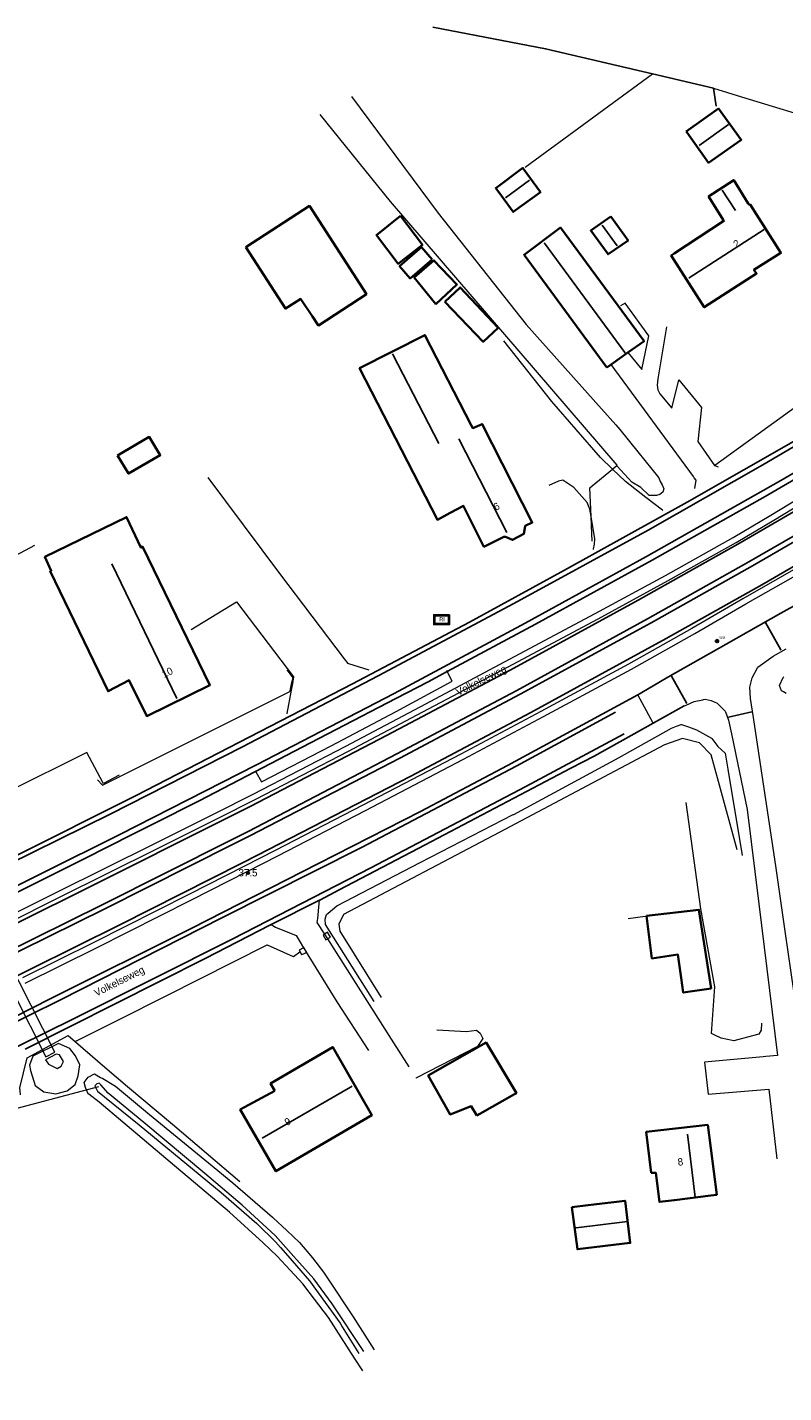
# Model space of a CAD drawing. Header units: metres. Extents: x 169249 to 194689, y 406250 to 412203.
# Tile 184 of 256: x 181314 to 181418, y 409112 to 409299. Entities that reach past the tile are written whole.
import ezdxf
from ezdxf.enums import TextEntityAlignment as Align

# ---------------------------------------------------------------- set-up
doc = ezdxf.new("R2010")
doc.units = ezdxf.units.M
doc.layers.get('0').update_dxf_attribs({"linetype": 'CONTINUOUS'})
for name, color, linetype, lineweight in [('BGT_NLCS_N264$0$B-WE-FV-FAUNAPASSAGE-GV', 252, 'CONTINUOUS', 18), ('BGT_NLCS_N264$0$B-WE-FV-GELEIDING_WILDRASTER-G', 252, 'CONTINUOUS', 18), ('BGT_NLCS_N264$0$B-WE-GW-WATERGANG_INSTEEK-G', 252, 'CONTINUOUS', 18), ('BGT_NLCS_N264$0$B-WE-GW-WATERGANG_SLOOT_BODEM-G', 252, 'CONTINUOUS', 18), ('BGT_NLCS_N264$0$B-WE-IE-TERREINAFSCHEIDING_KUNSTMATIG_HEKWERK-G', 252, 'BGT_NLCS_N264$0$IE-TERREINAFSCHEIDING-KUNSTMATIG', 18), ('BGT_NLCS_N264$0$B-WE-IE-TERREINAFSCHEIDING_KUNSTMATIG_MUUR-G', 252, 'BGT_NLCS_N264$0$IE-TERREINAFSCHEIDING-KUNSTMATIG-DICHT', 18), ('BGT_NLCS_N264$0$B-WE-KW-KUNSTWERK_DUIKER-G', 252, 'CONTINUOUS', 18), ('BGT_NLCS_N264$0$B-WE-OG-BREUKLIJN-G', 252, 'CONTINUOUS', 18), ('BGT_NLCS_N264$0$B-WE-OG-TOPOGRAFIE-G', 252, 'CONTINUOUS', 18), ('BGT_NLCS_N264$0$B-WE-OG-TOPOGRAFIE_BEBOUWING-G', 252, 'CONTINUOUS', 35), ('BGT_NLCS_N264$0$B-WE-OG-TOPOGRAFIE_CULTUURSCHEIDING-G', 252, 'CONTINUOUS', 18), ('BGT_NLCS_N264$0$B-WE-OG-TOPOGRAFIE_WEG_BERM-GV', 252, 'CONTINUOUS', 18), ('BGT_NLCS_N264$0$B-WE-OG-TOPOGRAFIE_WEG_VERHARD-G', 252, 'CONTINUOUS', 18), ('BGT_NLCS_N264$0$B-WE-VW-VERKEERSTEKEN_BORD-S', 252, 'CONTINUOUS', 25), ('X-XX-AL-REFERENTIE-G', 7, 'CONTINUOUS', 18)]:
    doc.layers.add(name, color=color, linetype=linetype, lineweight=lineweight)
for name, color, linetype in [('BGT_NLCS_N264$0$B-WE-IE-MEUBILAIR_WEGMEUBILAIR-S', 252, 'CONTINUOUS'), ('BGT_NLCS_N264$0$B-WE-IE-TERREINAFSCHEIDING_KUNSTMATIG_HEKWERK_RASTER-G', 252, 'CONTINUOUS'), ('BGT_NLCS_N264$0$B-WE-KG-KADASTRAAL_NOK-G', 252, 'CONTINUOUS'), ('BGT_NLCS_N264$0$B-WE-OG-TOPOGRAFIE_WEG_RIJWEG-G', 252, 'CONTINUOUS'), ('BGT_NLCS_N264$0$B-WE-VW-MARKERING-G', 252, 'CONTINUOUS'), ('BGT_NLCS_N264$0$Label_Nummeraanduidingreeks', 252, 'CONTINUOUS'), ('BGT_NLCS_N264$0$Label_Openbareruimte', 252, 'CONTINUOUS'), ('BGT_NLCS_N264$0$Label_Puntobject', 252, 'CONTINUOUS')]:
    doc.layers.add(name, color=color, linetype=linetype)
doc.styles.add('BGT_NLCS_N264$0$NLCS-ISO', font='NLCS-ISO.ttf')
doc.styles.add('BGT_NLCS_N264$0$STANDARD', font='txt')
doc.linetypes.add('BGT_NLCS_N264$0$IE-TERREINAFSCHEIDING-KUNSTMATIG', pattern='A,4,[82,NLCS.SHX,S=0.75,R=90,X=0,Y=0],4,-2', length=10)
doc.linetypes.add('BGT_NLCS_N264$0$IE-TERREINAFSCHEIDING-KUNSTMATIG-DICHT', pattern='A,8,-1,[82,NLCS.SHX,S=0.75,R=90,X=0,Y=0],-1', length=10)

# ---------------------------------------------------------------- blocks, each defined once
blk = doc.blocks.new('BGT_NLCS_N264$0$SIE-WEG_STRAATNAAMBORD_PAAL-SO')
blk.add_line((-0.3, 0), (0.3, 0))
for radius in [0.2, 0.0745]:
    blk.add_circle((0, 0), radius)
at = {"style": 'BGT_NLCS_N264$0$NLCS-ISO'}
blk.add_attdef('STRAATNAAMBORD', (0.28, 0.29), '', height=0.35, dxfattribs=at)
blk = doc.blocks.new('BGT_NLCS_N264$0$SRI-TERREINKAST-SO')
at = {"ltscale": 0.1}
h = blk.add_hatch(color=256, dxfattribs=at)
h.paths.add_polyline_path([(1.16, 0.64), (-1.01, 0.64), (-1.01, -0.71), (1.16, -0.71)])
h.paths.add_polyline_path([(1.01, 0.49), (-0.86, 0.49), (-0.86, -0.56), (1.01, -0.56)], flags=16)
at = {"flags": 128}
for points in [[(1.16, 0.64), (-1.01, 0.64), (-1.01, -0.71), (1.16, -0.71)], [(1.01, 0.49), (-0.86, 0.49), (-0.86, -0.56), (1.01, -0.56)]]:
    blk.add_lwpolyline(points, close=True, dxfattribs=at)
at = {"style": 'BGT_NLCS_N264$0$NLCS-ISO'}
blk.add_text('RI', height=0.6, dxfattribs=at).set_placement((-0.26, -0.29))
blk = doc.blocks.new('BGT_NLCS_N264$0$SIE-WEG_PAAL_ALGEMEEN_TYPE_02-SO')
at = {"ltscale": 0.5}
h = blk.add_hatch(color=256, dxfattribs=at)
h.paths.add_polyline_path([(0, 0), (0.1875, 0, 0.41421356), (0, 0.1875)])
h.paths.add_polyline_path([(0, -0.1875), (0, 0), (-0.1875, 0, 0.41421356)])
for p, q in [((-0.1875, 0), (0.1875, 0)), ((0, -0.1875), (0, 0.1875))]:
    blk.add_line(p, q, dxfattribs=at)
blk.add_circle((0, 0), 0.1875, dxfattribs=at)
blk = doc.blocks.new('BGT_NLCS_N264')
at = {"layer": 'BGT_NLCS_N264$0$B-WE-FV-FAUNAPASSAGE-GV'}
blk.add_polyline3d([(181316.33, 409158.18, 16.65), (181317.56, 409158.8, 16.64), (181304.46, 409184.6, 16.9), (181303.26, 409183.97, 16.92), (181316.33, 409158.18, 16.65)], dxfattribs=at)
at = {"layer": 'BGT_NLCS_N264$0$B-WE-FV-GELEIDING_WILDRASTER-G'}
blk.add_polyline3d([(181312.86, 409152.98, 16.78), (181312.85, 409153.07, 16.78), (181312.79, 409153.91, 16.81), (181313.8, 409158.05, 16.89), (181319.42, 409161.09, 17.02), (181320.41, 409160.24, 17.04), (181324.46, 409156.77, 17.09), (181327.57, 409154.12, 17.15), (181333.74, 409148.92, 17.01), (181342.98, 409141.08, 17.13)], dxfattribs=at)
at = {"layer": 'BGT_NLCS_N264$0$B-WE-GW-WATERGANG_INSTEEK-G'}
for points in [[(181417.93, 409208.02, 17.12), (181417.56, 409208.22, 17.23), (181417.28, 409208.37, 17.3), (181417.27, 409208.38, 17.31), (181417.26, 409208.39, 17.31), (181416.99, 409209.11, 17.42), (181417.5, 409210.21, 17.51), (181417.6, 409210.32, 17.57)], [(181359.82, 409115.09, 16.95), (181358.69, 409116.85, 16.96), (181355.14, 409122.42, 16.96), (181353.22, 409124.94, 16.97), (181351.6, 409127.05, 16.97), (181349.88, 409128.92, 16.99), (181348.06, 409130.83, 17.02), (181346.15, 409132.68, 17.04), (181341.55, 409136.85, 17.06), (181333.4, 409143.74, 17), (181323.65, 409151.97, 16.84), (181322.23, 409153.06, 16.82), (181322.17, 409153.1, 16.82), (181321.78, 409153.98, 16.69), (181321.62, 409154.65, 16.62), (181322.15, 409155.39, 16.65), (181323.04, 409155.83, 16.76), (181323.86, 409155.35, 16.81), (181324.15, 409155.19, 16.82), (181325.66, 409154.28, 16.94), (181325.89, 409154.14, 16.96), (181330.56, 409150.25, 16.95), (181338.65, 409143.65, 16.97), (181342.01, 409140.9, 16.98), (181347.44, 409136.19, 17.09), (181347.53, 409136.1, 17.09), (181349.42, 409134.36, 17.09), (181351.15, 409132.69, 17.09), (181352.94, 409130.61, 17.11), (181354.45, 409128.63, 17.11), (181354.99, 409127.82, 17.1), (181358.52, 409122.51, 17.03), (181361.41, 409117.99, 17.01)]]:
    blk.add_polyline3d(points, dxfattribs=at)
at = {"layer": 'BGT_NLCS_N264$0$B-WE-GW-WATERGANG_SLOOT_BODEM-G'}
blk.add_polyline3d([(181359.98, 409117.73, 15.88), (181355.61, 409124.3, 15.88), (181353.1, 409127.71, 15.89), (181350.38, 409130.79, 15.91), (181347.83, 409133.68, 15.91), (181343.28, 409137.82, 15.9), (181338.17, 409142.15, 15.9), (181329.79, 409149.15, 15.91), (181324.92, 409153.2, 15.91), (181323.91, 409154.32, 15.85), (181323.67, 409154.58, 15.84), (181323.33, 409154.47, 15.84), (181323.05, 409154.19, 15.86), (181323.14, 409154.03, 15.86), (181323.45, 409153.44, 15.86), (181324.38, 409152.67, 15.91), (181329.15, 409148.83, 15.91), (181340.4, 409139.58, 15.91), (181345.31, 409135.29, 15.91), (181347.86, 409132.79, 15.91), (181348.55, 409132.02, 15.91), (181349.56, 409130.88, 15.91), (181352.5, 409127.44, 15.91), (181354.69, 409124.48, 15.91), (181355.17, 409123.8, 15.91), (181356.72, 409121.64, 15.91), (181357.01, 409121.15, 15.9), (181359.27, 409117.46, 15.85)], dxfattribs=at)
at = {"layer": 'BGT_NLCS_N264$0$B-WE-IE-TERREINAFSCHEIDING_KUNSTMATIG_HEKWERK-G'}
for p, q in [((181382.1, 409280.22, 18.29), (181399.55, 409293.03, 18.64)), ((181394.66, 409239.27, 18.3), (181394.71, 409239.32, 18.3)), ((181406.22, 409178.49, 17.27), (181404.17, 409193.04, 17.25)), ((181396.25, 409177.14, 17.14), (181398.55, 409177.48, 17.12))]:
    blk.add_line(p, q, dxfattribs=at)
for points in [[(181394.09, 409238.8, 18.28), (181394.13, 409238.83, 18.28), (181394.13, 409238.84, 18.28), (181394.66, 409239.27, 18.3)], [(181391.15, 409232.28, 18.08), (181390.99, 409236.22, 18.17), (181391.31, 409236.49, 18.18), (181394.09, 409238.8, 18.28)], [(181391.28, 409228.93, 18.01), (181391.24, 409229.96, 18.03), (181391.15, 409232.28, 18.08)], [(181323.45, 409196.16, 17.46), (181324.13, 409195.44, 17.58), (181349.83, 409208.3, 17.64), (181349.85, 409208.38, 17.64), (181350.11, 409209.5, 17.65), (181350.27, 409210.15, 17.65), (181349.46, 409211.26, 17.64)], [(181351.17, 409172.51, 17.56), (181350.34, 409171.9, 17.5), (181346.74, 409173.51, 17.47), (181346.68, 409173.47, 17.47), (181332.82, 409166.49, 17.29), (181326.27, 409163.21, 17.19), (181320.43, 409160.28, 17.09)]]:
    blk.add_polyline3d(points, dxfattribs=at)
at = {"layer": 'BGT_NLCS_N264$0$B-WE-IE-TERREINAFSCHEIDING_KUNSTMATIG_HEKWERK_RASTER-G'}
for p, q in [((181407.93, 409291.04, 18.66), (181399.55, 409293.03, 18.64)), ((181408.3, 409288.58, 18.56), (181407.93, 409291.04, 18.66))]:
    blk.add_line(p, q, dxfattribs=at)
blk.add_polyline3d([(181399.55, 409293.03, 18.64), (181384.91, 409296.45, 18.62), (181369.43, 409299.4, 18.62)], dxfattribs=at)
at = {"layer": 'BGT_NLCS_N264$0$B-WE-IE-TERREINAFSCHEIDING_KUNSTMATIG_MUUR-G'}
for p, q in [((181351.73, 409173.16, 17.7), (181351.69, 409173.14, 17.71)), ((181352.05, 409172.56, 17.65), (181351.73, 409173.16, 17.7))]:
    blk.add_line(p, q, dxfattribs=at)
for points in [[(181354.6, 409175.02, 17.73), (181354.37, 409174.86, 17.72), (181354.76, 409174.2, 17.72), (181355.02, 409174.36, 17.71)], [(181355.02, 409174.36, 17.71), (181355.14, 409174.44, 17.71), (181355.41, 409174.61, 17.7), (181354.97, 409175.26, 17.75), (181354.73, 409175.1, 17.74), (181354.6, 409175.02, 17.73)], [(181351.69, 409173.14, 17.71), (181351.11, 409172.82, 17.75), (181351.43, 409172.22, 17.78), (181351.46, 409172.23, 17.77), (181352.1, 409172.47, 17.65), (181352.06, 409172.54, 17.65), (181352.05, 409172.56, 17.65)]]:
    blk.add_polyline3d(points, dxfattribs=at)
at = {"layer": 'BGT_NLCS_N264$0$B-WE-KG-KADASTRAAL_NOK-G'}
for p, q in [((181410, 409286.07, 22.03), (181405.99, 409283.18, 22.01)), ((181382.72, 409278.43, 21.19), (181379.42, 409275.99, 21.24)), ((181409.15, 409277.08, 22.64), (181410.95, 409274.29, 22.65)), ((181392.66, 409272.28, 20.55), (181394.72, 409269.44, 20.56)), ((181373.01, 409242.95, 25.29), (181379.57, 409230.1, 25.3)), ((181334.3, 409207.31, 25.38), (181325.38, 409225.79, 25.29)), ((181405.42, 409138.93, 24.18), (181404.37, 409147.57, 24.18))]:
    blk.add_line(p, q, dxfattribs=at)
for points in [[(181414.89, 409271.66, 25.3), (181404.58, 409265.05, 25.36), (181404.54, 409265.02, 25.36)], [(181395.84, 409254.72, 22.27), (181395.79, 409254.79, 22.27), (181384.74, 409269.77, 22.34), (181384.71, 409269.82, 22.34)], [(181370.24, 409242.29, 22.59), (181363.95, 409254.51, 22.54), (181363.9, 409254.6, 22.54)], [(181358.35, 409154.13, 26.96), (181358.14, 409154.01, 26.96), (181346.01, 409147, 26.94)], [(181388.9, 409134.7, 21.16), (181389.09, 409134.72, 21.15), (181395.79, 409135.55, 21.01), (181396.14, 409135.59, 21)]]:
    blk.add_polyline3d(points, dxfattribs=at)
at = {"layer": 'BGT_NLCS_N264$0$B-WE-KW-KUNSTWERK_DUIKER-G'}
blk.add_polyline3d([(181323.59, 409154.04, 15.72), (181310.11, 409150.5, 15.7), (181302.82, 409148.59, 15.68)], dxfattribs=at)
at = {"layer": 'BGT_NLCS_N264$0$B-WE-OG-BREUKLIJN-G'}
for points in [[(181361.39, 409165.78, 17.16), (181354.72, 409176.34, 17.16), (181354.67, 409177.06, 17.21), (181354.85, 409177.7, 17.27), (181355.06, 409177.88, 17.27), (181356.27, 409178.87, 17.29), (181367.7, 409184.82, 17.27), (181380.46, 409191.4, 17.25), (181380.53, 409191.43, 17.25), (181395.01, 409199.25, 17.53), (181395.74, 409199.66, 17.53), (181402.17, 409203.26, 17.57), (181402.88, 409203.53, 17.58), (181403.52, 409203.77, 17.59), (181403.56, 409203.76, 17.59), (181404.52, 409203.44, 17.63), (181405.59, 409203.04, 17.63), (181407.68, 409201.87, 17.76), (181407.71, 409201.83, 17.76), (181408.54, 409200.76, 17.76), (181409.52, 409199.83, 17.76), (181409.89, 409197.65, 17.61), (181411.86, 409185.79, 17.44)], [(181411.2, 409186.59, 17.25), (181408.64, 409195.95, 17.22), (181407.64, 409199.61, 17.21), (181406, 409201.26, 17.16), (181403.69, 409201.84, 17.18), (181401.23, 409200.99, 17.1), (181378.54, 409188.94, 16.82), (181357.2, 409177.69, 16.97), (181356.53, 409176.37, 16.97), (181356.69, 409175.43, 16.89), (181362.35, 409166.29, 16.54)]]:
    blk.add_polyline3d(points, dxfattribs=at)
at = {"layer": 'BGT_NLCS_N264$0$B-WE-OG-TOPOGRAFIE-G'}
blk.add_polyline3d([(181326.42, 409196.79, 17.68), (181324.25, 409195.67, 17.62), (181324.17, 409195.82, 17.61), (181321.98, 409199.94, 17.32), (181311.15, 409194.52, 16.71), (181311, 409194.75, 16.72), (181295.94, 409218.32, 16.91), (181314.82, 409228.34, 17.4)], dxfattribs=at)
at = {"layer": 'BGT_NLCS_N264$0$B-WE-OG-TOPOGRAFIE_BEBOUWING-G'}
for p, q in [((181396.21, 409254.78, 20.31), (181393.89, 409253.14, 20.29)), ((181393.89, 409253.14, 20.29), (181393.33, 409252.74, 20.28))]:
    blk.add_line(p, q, dxfattribs=at)
for points in [[(181404.2, 409285.09, 20.5), (181408.62, 409288.26, 20.5), (181411.74, 409283.98, 20.52), (181411.68, 409283.94, 20.52), (181407.27, 409280.81, 20.64), (181404.26, 409285, 20.5), (181404.2, 409285.09, 20.5)], [(181378.86, 409276.26, 20.42), (181378.06, 409277.35, 20.42), (181381.8, 409280.11, 20.42), (181381.85, 409280.03, 20.42), (181384.19, 409276.77, 20.34), (181380.46, 409274.08, 20.42), (181378.86, 409276.26, 20.42)], [(181402.56, 409268.39, 22.3), (181409.38, 409272.83, 22.14), (181409.27, 409273, 21.4), (181407.29, 409276.14, 21.45), (181407.26, 409276.2, 21.45), (181410.71, 409278.44, 21.43), (181412.7, 409275.23, 21.46), (181412.9, 409275.04, 22.12), (181412.98, 409275.09, 22.12), (181417.2, 409268.45, 22.16), (181413.49, 409266.12, 22.11), (181413.86, 409265.64, 21.75), (181406.67, 409261, 21.78), (181402.13, 409268.11, 22.31), (181402.56, 409268.39, 22.3)], [(181343.79, 409269.22, 19.95), (181352.5, 409274.91, 19.96), (181360.33, 409262.81, 20.35), (181353.73, 409258.51, 20.32), (181353.72, 409258.53, 20.33), (181352.93, 409259.72, 20.64), (181351.34, 409262.12, 21.28), (181351.32, 409262.15, 21.29), (181350.46, 409261.6, 21.28), (181349.22, 409260.81, 21.28), (181343.79, 409269.22, 19.95)], [(181364.99, 409273.52, 20.64), (181368, 409269.55, 20.66), (181364.69, 409266.97, 21.04), (181361.69, 409270.89, 21.03), (181364.99, 409273.52, 20.64)], [(181393.84, 409273.46, 20.02), (181396.22, 409270.14, 19.97), (181393.49, 409268.27, 19.93), (181391.1, 409271.54, 19.93), (181393.84, 409273.46, 20.02)], [(181393.33, 409252.74, 20.28), (181381.96, 409268.21, 20.37), (181386.97, 409271.92, 20.32), (181398.42, 409256.33, 20.32), (181396.21, 409254.78, 20.31)], [(181369.36, 409267.56, 20.2), (181366.32, 409264.96, 20.2), (181364.87, 409266.62, 20.17), (181367.88, 409269.23, 20.2), (181369.36, 409267.56, 20.2)], [(181369.86, 409261.44, 19.9), (181366.88, 409265.1, 19.94), (181369.58, 409267.42, 20.06), (181372.75, 409264.14, 20.05), (181369.86, 409261.44, 19.9)], [(181371.09, 409261.74, 20.05), (181373.17, 409263.72, 19.86), (181378.38, 409258.19, 19.9), (181376.36, 409256.27, 20.06), (181371.09, 409261.74, 20.05)], [(181382.09, 409230.95, 21.49), (181381.91, 409229.91, 21.52), (181380.38, 409229.09, 21.54), (181379.41, 409229.5, 21.54), (181379.2, 409229.52, 23.91), (181376.45, 409228.15, 21.74), (181373.74, 409233.55, 21.69), (181373.66, 409233.72, 22.44), (181373.65, 409233.74, 22.53), (181371.82, 409232.78, 21.76), (181370.06, 409231.85, 21.02), (181359.4, 409252.62, 20.67), (181368.35, 409257.18, 20.54), (181374.7, 409244.83, 20.65), (181374.92, 409244.42, 22.49), (181376.22, 409244.96, 21.81), (181383.07, 409231.47, 21.83), (181382.1, 409231.01, 22.14), (181382.09, 409230.95, 21.49)], [(181326.16, 409240.68, 19.02), (181330.54, 409243.21, 19.11), (181332.04, 409240.7, 19.58), (181327.69, 409238.19, 19.59), (181326.16, 409240.68, 19.02)], [(181327.8, 409209.78, 21.5), (181327.8, 409209.82, 22.32), (181324.89, 409208.33, 20.85), (181316.95, 409224.79, 20.87), (181317.09, 409224.86, 20.88), (181316.21, 409226.76, 20.29), (181327.43, 409232.22, 20.34), (181329.4, 409228.03, 21.6), (181329.61, 409228.16, 21.55), (181338.86, 409209.17, 21.57), (181330.2, 409204.92, 21.49), (181327.8, 409209.78, 21.5)], [(181398.73, 409177.53, 19.11), (181405.94, 409178.36, 19.26), (181407.6, 409167.55, 19.26), (181403.79, 409166.98, 19.43), (181403.5, 409169.03, 19.46), (181403.05, 409172.2, 19.5), (181399.49, 409171.68, 19.11), (181398.73, 409177.53, 19.11)], [(181347.76, 409153.5, 22.54), (181343.01, 409150.93, 22.54), (181347.9, 409142.48, 22.54), (181361.07, 409150.18, 22.54), (181355.73, 409159.5, 22.54), (181347.17, 409154.5, 22.54), (181347.76, 409153.5, 22.54)], [(181375.49, 409150.13, 18.62), (181374.69, 409151.42, 18.62), (181371.8, 409150.28, 18.29), (181368.82, 409155.59, 18.28), (181376.74, 409160.12, 19.13), (181380.9, 409153.19, 19.17), (181380.63, 409153.03, 19.14), (181375.87, 409150.34, 18.66), (181375.49, 409150.13, 18.62)], [(181399.37, 409142.24, 20.43), (181400.01, 409142.28, 20.43), (181400.52, 409138.27, 20.43), (181402.57, 409138.53, 20.43), (181407.59, 409139.16, 20.43), (181408.39, 409139.26, 20.43), (181407.15, 409148.84, 20.43), (181398.72, 409147.87, 20.43), (181399.37, 409142.24, 20.43)], [(181388.52, 409137.56, 18.99), (181388.86, 409137.6, 18.99), (181391.9, 409137.96, 18.99), (181395.81, 409138.42, 18.99), (181396.51, 409132.64, 18.99), (181389.27, 409131.77, 18.99), (181388.52, 409137.56, 18.99)]]:
    blk.add_polyline3d(points, dxfattribs=at)
at = {"layer": 'BGT_NLCS_N264$0$B-WE-OG-TOPOGRAFIE_CULTUURSCHEIDING-G'}
blk.add_line((181394.66, 409239.27, 18.3), (181394.66, 409239.28, 18.3), dxfattribs=at)
for points in [[(181358.27, 409289.93, 18.04), (181370.18, 409273.91, 18.15), (181382.26, 409258.63, 18.03), (181392.57, 409247.05, 18.16), (181394.53, 409244.85, 18.18), (181395.09, 409244.23, 18.19), (181397.56, 409241.16, 18.25), (181400.42, 409237.61, 18.32), (181400.62, 409237.1, 18.46), (181400.92, 409236.62, 18.44), (181401.11, 409236.08, 18.42), (181401, 409235.62, 18.42), (181400.6, 409235.31, 18.43), (181400.1, 409235.16, 18.44), (181399.1, 409235.17, 18.45), (181397.97, 409236.27, 18.13), (181396.75, 409237, 18.24), (181394.71, 409239.22, 18.3), (181394.66, 409239.27, 18.3)], [(181407.93, 409291.04, 18.66), (181411.76, 409289.87, 18.62), (181435.85, 409282.53, 18.37), (181442.27, 409279.76, 18.29), (181443.7, 409278.15, 18.17), (181445.21, 409276.46, 18.04)], [(181394.71, 409239.32, 18.3), (181363.62, 409275.51, 18.23), (181353.97, 409287.42, 18.19)], [(181437.52, 409260.53, 18.04), (181408.11, 409239.29, 17.9), (181408.09, 409239.28, 17.9)], [(181414.54, 409162.78, 17.8), (181414.46, 409161.82, 17.79), (181414.15, 409161.27, 17.74), (181412.61, 409160.87, 17.62), (181410.73, 409160.38, 17.47), (181409.01, 409160.74, 17.35), (181408.11, 409161.15, 17.25), (181407.67, 409161.39, 17.24), (181408.14, 409167.76, 17.25), (181406.22, 409178.49, 17.27)], [(181369.98, 409161.88, 16.69), (181374.04, 409161.63, 16.75), (181375.42, 409161.85, 16.79), (181375.93, 409161.43, 16.8), (181376.3, 409160.69, 16.82), (181375.55, 409159.58, 16.82), (181367.11, 409155.25, 16.82), (181367.11, 409155.24, 16.82)]]:
    blk.add_polyline3d(points, dxfattribs=at)
at = {"layer": 'BGT_NLCS_N264$0$B-WE-OG-TOPOGRAFIE_WEG_BERM-GV'}
for points in [[(181420.21, 409225.7, 17.89), (181411.97, 409221, 17.86), (181404.98, 409216.93, 17.82), (181396.3, 409212.03, 17.8), (181384.26, 409205.55, 17.66), (181373.26, 409199.7, 17.57), (181359.83, 409192.68, 17.57), (181347.79, 409186.46, 17.56), (181343.59, 409184.31, 17.53), (181335.98, 409180.42, 17.47), (181322.94, 409173.85, 17.45), (181313.15, 409169.01, 17.41)], [(181313.51, 409168.29, 17.36), (181323.3, 409173.14, 17.4), (181336.35, 409179.7, 17.42), (181343.95, 409183.6, 17.48), (181348.16, 409185.75, 17.51), (181360.19, 409191.97, 17.52), (181373.63, 409198.99, 17.52), (181384.64, 409204.85, 17.61), (181396.68, 409211.34, 17.75), (181405.38, 409216.24, 17.77), (181412.37, 409220.3, 17.81), (181420.61, 409225, 17.84)], [(181303.18, 409173.44, 17.43), (181317.94, 409180.82, 17.55), (181331.13, 409187.36, 17.47), (181339.62, 409191.62, 17.53), (181344.8, 409194.22, 17.56), (181357.49, 409200.79, 17.56), (181368.46, 409206.59, 17.57), (181379.29, 409212.34, 17.64), (181391.72, 409218.97, 17.7), (181401.34, 409224.21, 17.84), (181410.63, 409229.4, 17.8), (181415.79, 409232.48, 17.89), (181423.27, 409236.99, 17.95)], [(181303.54, 409172.72, 17.48), (181318.3, 409180.1, 17.6), (181331.49, 409186.64, 17.52), (181339.98, 409190.91, 17.58), (181345.16, 409193.51, 17.61), (181357.86, 409200.08, 17.61), (181368.84, 409205.89, 17.62), (181379.66, 409211.64, 17.69), (181392.1, 409218.27, 17.75), (181401.73, 409223.51, 17.89), (181411.03, 409228.71, 17.85), (181416.2, 409231.79, 17.94), (181423.68, 409236.31, 18)], [(181314.25, 409156.31, 16.8), (181314.88, 409154.22, 16.8), (181316.08, 409153.35, 16.8), (181317.72, 409153.1, 16.75), (181319.28, 409153.5, 16.75), (181320.36, 409154.38, 16.73), (181320.79, 409155.56, 16.7), (181321.01, 409157.08, 16.73), (181320.41, 409158.32, 16.75), (181319.63, 409159.3, 16.83), (181318.09, 409159.99, 16.82), (181314.56, 409158.28, 16.88), (181314.11, 409157.04, 16.78), (181314.25, 409156.31, 16.8)], [(181317.78, 409158.52, 15.92), (181316.32, 409157.78, 15.88), (181316.73, 409157.18, 15.73), (181317.15, 409156.94, 15.73), (181317.89, 409156.58, 15.73), (181318.44, 409156.89, 15.73), (181318.79, 409157.54, 15.79), (181318.24, 409158.46, 15.92), (181317.78, 409158.52, 15.92)]]:
    blk.add_polyline3d(points, dxfattribs=at)
at = {"layer": 'BGT_NLCS_N264$0$B-WE-OG-TOPOGRAFIE_WEG_RIJWEG-G'}
for p, q in [((181399.68, 409203.95, 17.68), (181403.93, 409206.31, 17.73)), ((181347.27, 409176.34, 17.32), (181353.91, 409179.68, 17.34))]:
    blk.add_line(p, q, dxfattribs=at)
for points in [[(181465.39, 409287.44, 18.18), (181459.22, 409277.27, 18.14), (181453.04, 409267.5, 18.16), (181450.07, 409263.53, 18.11), (181448.38, 409261.7, 18.1), (181446.35, 409259.84, 18.11), (181444.57, 409258.42, 18.11), (181441.18, 409255.91, 18.01), (181432.41, 409250.45, 18.01), (181419.86, 409243.11, 17.86), (181404.35, 409234.24, 17.74), (181387.51, 409224.91, 17.67), (181374.48, 409217.81, 17.67), (181358.43, 409209.32, 17.49), (181328.73, 409194.03, 17.35), (181311.77, 409185.52, 17.33), (181295.55, 409177.54, 17.35), (181283.83, 409172, 17.22), (181269.9, 409165.53, 17.11), (181256.04, 409159.24, 17.18)], [(181371.42, 409211.04, 17.57), (181383.5, 409217.51, 17.57), (181399.53, 409226.32, 17.84), (181415.03, 409235.02, 17.96), (181429.7, 409243.61, 18.05), (181439.8, 409249.66, 18.09), (181441.66, 409250.94, 18.11), (181446.99, 409254.59, 18.14), (181450.82, 409257.69, 18.14), (181451.68, 409258.4, 18.14), (181452.41, 409259.33, 18.15), (181456.72, 409264.88, 18.23), (181458.24, 409266.84, 18.25)], [(181397.54, 409207.81, 17.79), (181399.67, 409209.08, 17.84), (181401.67, 409210.27, 17.89), (181409.69, 409214.8, 17.93), (181417.2, 409219.03, 17.88), (181419.73, 409220.45, 17.86), (181419.73, 409220.45, 17.86)], [(181280.42, 409165.44, 17.23), (181293.86, 409171.61, 17.2), (181309.93, 409179.51, 17.31), (181321.6, 409185.35, 17.38), (181328.27, 409188.71, 17.42), (181332.32, 409190.75, 17.45), (181336.2, 409192.7, 17.47), (181337.38, 409193.31, 17.48), (181352.67, 409201.24, 17.5), (181364.34, 409207.31, 17.55), (181368.8, 409209.63, 17.57), (181371.42, 409211.04, 17.57)], [(181217.23, 409119.76, 16.85), (181220.88, 409121.42, 16.85), (181226.31, 409123.73, 16.85), (181238.25, 409128.82, 16.85), (181259.09, 409138.27, 16.85), (181271.28, 409143.86, 16.87), (181287.56, 409151.57, 16.83), (181302.61, 409158.87, 16.89), (181316.92, 409166.14, 17.05), (181336.38, 409175.84, 17.3), (181353.75, 409184.71, 17.48), (181367.75, 409191.81, 17.5), (181379.68, 409198.12, 17.65), (181397.54, 409207.81, 17.79)], [(181353.91, 409179.68, 17.34), (181353.92, 409179.68, 17.34), (181356.58, 409181.07, 17.35), (181368.38, 409187.24, 17.4), (181377.93, 409192.27, 17.56), (181388.39, 409197.76, 17.6), (181391.57, 409199.43, 17.61), (181397.04, 409202.48, 17.66), (181399.68, 409203.95, 17.68)], [(181313.5, 409159.24, 16.95), (181338.2, 409171.68, 17.24), (181347.09, 409176.24, 17.32), (181347.27, 409176.34, 17.32)]]:
    blk.add_polyline3d(points, dxfattribs=at)
at = {"layer": 'BGT_NLCS_N264$0$B-WE-OG-TOPOGRAFIE_WEG_VERHARD-G'}
for p, q in [((181396.16, 409254.84, 18.21), (181396.21, 409254.78, 18.21)), ((181393.89, 409253.14, 18.21), (181393.8, 409253.25, 18.21)), ((181399.68, 409203.95, 17.68), (181397.54, 409207.81, 17.79)), ((181347.27, 409176.34, 17.32), (181347.87, 409175.96, 17.33)), ((181355.02, 409174.36, 17.32), (181354.6, 409175.02, 17.33)), ((181351.69, 409173.14, 17.45), (181352.05, 409172.56, 17.44))]:
    blk.add_line(p, q, dxfattribs=at)
for points in [[(181396.21, 409254.78, 18.21), (181398.12, 409252.46, 18.18), (181399.07, 409257.1, 18.23), (181395.82, 409261.54, 18.23), (181395.19, 409261.21, 18.2)], [(181401.5, 409258.3, 18.16), (181400.29, 409251.18, 18.15), (181400.21, 409250.3, 18.15), (181400.31, 409249.66, 18.15), (181400.6, 409249.13, 18.16), (181402.23, 409247.17, 18.12), (181403.2, 409251.03, 18.13), (181406.29, 409247.25, 18.13), (181405.78, 409242.56, 18.07), (181408.07, 409239.31, 17.91), (181408.07, 409239.31, 17.91), (181408.09, 409239.28, 17.9)], [(181394.09, 409238.8, 18.1), (181394.09, 409238.8, 18.1), (181392.42, 409240.41, 18.09), (181385.75, 409248.09, 18.18), (181379.16, 409256.4, 18.2)], [(181405.36, 409236.13, 18), (181405.55, 409237.29, 17.87), (181405.31, 409237.61, 17.88), (181405.2, 409237.76, 17.88), (181393.89, 409253.14, 18.21)], [(181408.09, 409239.28, 17.9), (181408.21, 409239.24, 17.92), (181408.6, 409239.11, 17.99)], [(181360.71, 409211.23, 17.48), (181357.93, 409212.09, 17.63), (181357.84, 409212.12, 17.63), (181357.33, 409212.79, 17.63), (181348.46, 409224.47, 17.54), (181338.62, 409237.66, 17.54)], [(181401, 409233.1, 17.76), (181400.95, 409233.14, 17.76), (181398.64, 409234.9, 17.9), (181395.86, 409237.08, 18.12), (181394.09, 409238.8, 18.1)], [(181391.15, 409232.28, 17.99), (181390.98, 409233.28, 18.04), (181390.62, 409234.22, 18.1), (181388.8, 409236.29, 18.09), (181387.26, 409237.26, 18.15), (181386.66, 409237.15, 18.2), (181385.33, 409236.54, 18.22)], [(181391.49, 409227.76, 17.66), (181391.5, 409227.84, 17.67), (181391.62, 409228.51, 17.81), (181391.67, 409229.22, 17.84), (181391.15, 409232.28, 17.99), (181391.15, 409232.28, 17.99)], [(181336.29, 409216.78, 17.73), (181342.5, 409220.58, 17.61), (181350.34, 409210.31, 17.66), (181350.18, 409209.4, 17.61), (181350, 409208.45, 17.57), (181349.41, 409205.27, 17.41), (181349.4, 409205.21, 17.41)], [(181420.67, 409155.58, 17.73), (181417.79, 409175.39, 17.79), (181416.48, 409184.37, 17.82), (181413.73, 409202.55, 17.91), (181413.44, 409204.73, 17.89), (181413, 409207.33, 17.96), (181412.94, 409208.9, 17.96), (181413.23, 409210.14, 17.95), (181414.02, 409211.64, 17.89), (181416.13, 409213.12, 17.93), (181417.92, 409214.13, 17.77)], [(181345.15, 409197.28, 17.5), (181345.95, 409195.88, 17.59), (181355.47, 409200.85, 17.57), (181364.41, 409205.54, 17.63), (181372.11, 409209.71, 17.64), (181371.42, 409211.04, 17.61)], [(181371.42, 409211.04, 17.61), (181371.4, 409211.07, 17.61), (181371.36, 409211.15, 17.61)], [(181403.93, 409206.31, 17.73), (181404.19, 409206.43, 17.74), (181405.3, 409206.93, 17.79), (181406.48, 409207.16, 17.8), (181406.58, 409207.18, 17.8), (181406.78, 409207.22, 17.8), (181407.63, 409207.07, 17.84), (181408.43, 409206.69, 17.88), (181408.68, 409206.44, 17.88), (181409.45, 409205.67, 17.89), (181409.54, 409205.58, 17.89), (181409.57, 409205.49, 17.89), (181409.99, 409204.37, 17.91), (181410.39, 409202.47, 17.87), (181412.56, 409192.08, 17.62), (181414.15, 409179.18, 17.75), (181416.71, 409158.35, 17.95), (181415.14, 409158.21, 17.82), (181414.74, 409158.18, 17.79), (181406.72, 409157.46, 17.13), (181407.22, 409153.05, 17.27), (181415.53, 409153.75, 17.93), (181416.65, 409144.16, 17.76)], [(181354.6, 409175.02, 17.33), (181353.59, 409176.6, 17.35), (181353.62, 409176.88, 17.35), (181353.65, 409177.14, 17.35), (181353.86, 409179.19, 17.34), (181353.91, 409179.68, 17.34)], [(181347.87, 409175.96, 17.33), (181350.68, 409174.8, 17.49), (181351.09, 409174.12, 17.47), (181351.69, 409173.14, 17.45)], [(181366.18, 409156.81, 17.03), (181363.76, 409160.61, 17.1), (181355.02, 409174.36, 17.32)], [(181352.05, 409172.56, 17.44), (181352.06, 409172.54, 17.44), (181356.25, 409165.7, 17.27), (181360.61, 409159.06, 17.13)]]:
    blk.add_polyline3d(points, dxfattribs=at)
at = {"layer": 'BGT_NLCS_N264$0$B-WE-VW-MARKERING-G'}
for p, q in [((181404.27, 409206.65, 17.77), (181402.19, 409210.37, 17.9)), ((181413.2, 409205.48, 17.95), (181410.02, 409204.75, 17.91))]:
    blk.add_line(p, q, dxfattribs=at)
at = {"layer": 'BGT_NLCS_N264$0$B-WE-VW-MARKERING-G', "linetype": 'Continuous'}
for points in [[(181427.31, 409237.81, 18.1), (181411.62, 409228.69, 18), (181397.62, 409220.83, 17.89), (181380.03, 409211.21, 17.78), (181363.16, 409202.28, 17.7), (181344.39, 409192.53, 17.65), (181340.24, 409190.44, 17.64), (181322.86, 409181.7, 17.59), (181301.19, 409170.97, 17.52), (181271.48, 409156.58, 17.47), (181255.11, 409148.99, 17.45), (181250.13, 409146.75, 17.45), (181233.41, 409139.26, 17.46), (181205.45, 409127.08, 17.42), (181180.72, 409115.95, 17.41), (181158.55, 409105.54, 17.48), (181134.65, 409093.72, 17.41), (181069.03, 409060.72, 17.32), (180979.62, 409015.75, 17.19), (180962.5, 409007.14, 17.16), (180925.13, 408988.35, 17.18)], [(180946.76, 409009.11, 16.94), (180958.09, 409014.84, 16.95), (181014.9, 409043.42, 16.94), (181047.22, 409059.64, 16.98), (181087.43, 409079.91, 17.05), (181117.04, 409094.79, 17.08), (181133.15, 409102.85, 17.07), (181149.34, 409110.84, 17.1), (181160.46, 409116.18, 17.08), (181176.86, 409123.91, 17.17), (181195.96, 409132.59, 17.17), (181231.86, 409148.03, 17.21), (181256.65, 409158.88, 17.2), (181272.05, 409165.84, 17.18), (181287.85, 409173.16, 17.19), (181304.11, 409181.08, 17.24), (181325.17, 409191.47, 17.36), (181343.33, 409200.68, 17.44), (181361.96, 409210.42, 17.53), (181380.54, 409220.34, 17.65), (181399, 409230.43, 17.81), (181414.69, 409239.37, 17.91), (181431.52, 409249.24, 18.06)], [(180948.19, 409006.39, 17.04), (180958.78, 409011.73, 17.06), (181015.58, 409040.25, 17.03), (181049.21, 409057.17, 17.1), (181088.32, 409076.87, 17.13), (181119.1, 409092.32, 17.18), (181134.02, 409099.82, 17.19), (181151.1, 409108.21, 17.15), (181161.16, 409113.02, 17.19), (181177.54, 409120.75, 17.19), (181197.01, 409129.6, 17.23), (181233.08, 409145.21, 17.27), (181258.1, 409156.11, 17.25), (181273.7, 409163.17, 17.23), (181288.31, 409169.97, 17.23), (181305.59, 409178.29, 17.31), (181326.39, 409188.64, 17.41), (181345.26, 409198.21, 17.5), (181364.12, 409208.03, 17.59), (181382.12, 409217.68, 17.7), (181398.74, 409226.82, 17.82), (181417.17, 409237.25, 17.98), (181432.9, 409246.44, 18.1)], [(181430.67, 409232.26, 18.07), (181414.55, 409222.91, 17.96), (181401.47, 409215.58, 17.87), (181382.87, 409205.4, 17.73), (181366.44, 409196.67, 17.68), (181345.39, 409185.82, 17.59), (181343.33, 409184.78, 17.58), (181326.49, 409176.27, 17.52), (181302.14, 409164.2, 17.47), (181277.7, 409152.33, 17.41), (181252.97, 409140.84, 17.42), (181252.91, 409140.81, 17.42), (181236.38, 409133.5, 17.43), (181205.89, 409120.17, 17.41), (181183.89, 409110.26, 17.36), (181161.6, 409099.68, 17.41), (181150.3, 409094.32, 17.43), (181072.23, 409055.06, 17.32), (180982.83, 409010.1, 17.19), (180965.63, 409001.46, 17.16), (180928.02, 408982.54, 17.18)], [(181394.51, 409205.43, 17.78), (181380.95, 409198.08, 17.74), (181359.63, 409186.9, 17.53), (181340.5, 409177.22, 17.37), (181318.36, 409165.97, 17.17), (181300.56, 409157.2, 16.94), (181284.34, 409149.38, 16.91), (181262.52, 409139.23, 16.9), (181245.02, 409131.19, 16.9), (181218.64, 409119.54, 16.89), (181217.54, 409119.04, 16.89)], [(181395.68, 409202.48, 17.74), (181382.2, 409195.27, 17.67), (181360.91, 409184.08, 17.45), (181341.98, 409174.36, 17.31), (181320.04, 409163.34, 17.07), (181301.66, 409154.28, 16.89), (181285.41, 409146.44, 16.87), (181263.63, 409136.28, 16.85), (181245.74, 409128.15, 16.83), (181219.75, 409116.62, 16.82), (181218.78, 409116.18, 16.82)]]:
    blk.add_polyline3d(points, dxfattribs=at)
at = {"layer": 'BGT_NLCS_N264$0$B-WE-VW-MARKERING-G'}
for points in [[(181428.82, 409235.32, 18.12), (181412.81, 409226.06, 18.02), (181398.88, 409218.24, 17.94), (181380.95, 409208.41, 17.81), (181364.5, 409199.73, 17.73), (181344.18, 409189.14, 17.68), (181341.64, 409187.87, 17.67), (181324.07, 409179.04, 17.62), (181301.2, 409167.71, 17.55), (181273.02, 409154.1, 17.49), (181254.05, 409145.27, 17.49), (181251.38, 409144.07, 17.49), (181234.53, 409136.57, 17.49), (181204.76, 409123.58, 17.48), (181199.36, 409121.15, 17.46), (181182.17, 409113.39, 17.43), (181159.9, 409102.96, 17.51), (181157.73, 409101.94, 17.52), (181136.3, 409091.27, 17.46), (181100.52, 409073.3, 17.41), (181070.45, 409058.2, 17.34), (181055.01, 409050.43, 17.31), (181012.55, 409029.04, 17.25)], [(181429.17, 409234.74, 18.13), (181413.28, 409225.51, 18.03), (181399.38, 409217.71, 17.92), (181381.43, 409207.92, 17.82), (181364.9, 409199.15, 17.74), (181344.35, 409188.5, 17.67), (181341.96, 409187.3, 17.66), (181324.43, 409178.47, 17.62), (181301.37, 409167.07, 17.55), (181274.05, 409153.83, 17.48), (181254.22, 409144.62, 17.49), (181251.66, 409143.47, 17.49), (181234.73, 409135.92, 17.48), (181205.02, 409122.94, 17.48), (181182.37, 409112.76, 17.42), (181160.24, 409102.32, 17.47), (181147.8, 409096.25, 17.47), (181100.65, 409072.69, 17.4), (181070.77, 409057.64, 17.37), (180981.38, 409012.65, 17.27), (180929.37, 408986.47, 17.21), (180926.73, 408985.14, 17.22)], [(181417.22, 409213.94, 17.91), (181417.19, 409214.01, 17.91), (181415.08, 409217.75, 17.97)]]:
    blk.add_polyline3d(points, dxfattribs=at)
at = {"layer": 'BGT_NLCS_N264$0$B-WE-IE-MEUBILAIR_WEGMEUBILAIR-S', "color": 7}
for name, p in [('BGT_NLCS_N264$0$SRI-TERREINKAST-SO', (181370.58, 409218.18, 17.78)), ('BGT_NLCS_N264$0$SIE-WEG_PAAL_ALGEMEEN_TYPE_02-SO', (181344.08, 409183.43, 17.52))]:
    blk.add_blockref(name, p, dxfattribs=at)
at = {"layer": 'BGT_NLCS_N264$0$B-WE-VW-VERKEERSTEKEN_BORD-S', "color": 7}
blk.add_blockref('BGT_NLCS_N264$0$SIE-WEG_STRAATNAAMBORD_PAAL-SO', (181408.44, 409215.2, 18), dxfattribs=at).add_auto_attribs({'STRAATNAAMBORD': 'SN1'})
at = {"layer": 'BGT_NLCS_N264$0$Label_Nummeraanduidingreeks', "color": 7, "lineweight": 18, "style": 'BGT_NLCS_N264$0$STANDARD'}
for s, rotation, p in [('2', 32.8, (181411.1, 409269.73)), ('6', 27.1, (181378.17, 409233.67)), ('10', 26.1, (181333.01, 409210.9)), ('9', 30.2, (181349.52, 409149.29)), ('8', 7.2, (181403.4, 409143.77))]:
    blk.add_text(s, height=1, rotation=rotation, dxfattribs=at).set_placement(p, align=Align.MIDDLE)
at = {"layer": 'BGT_NLCS_N264$0$Label_Openbareruimte', "color": 252, "lineweight": 18, "style": 'BGT_NLCS_N264$0$STANDARD'}
for p in [(181376.11, 409209.71), (181326.47, 409168.44)]:
    blk.add_text('Volkelseweg', height=1, rotation=26.6932, dxfattribs=at).set_placement(p, align=Align.MIDDLE)
at = {"layer": 'BGT_NLCS_N264$0$Label_Puntobject', "lineweight": 18, "style": 'BGT_NLCS_N264$0$STANDARD'}
blk.add_text('37.5', height=1, dxfattribs=at).set_placement((181344.08, 409183.43, 17.52), align=Align.MIDDLE)

msp = doc.modelspace()

# ---------------------------------------------------------------- block references
at = {"layer": 'X-XX-AL-REFERENTIE-G'}
msp.add_blockref('BGT_NLCS_N264', (0, 0), dxfattribs=at)

doc.saveas('drawing.dxf')
